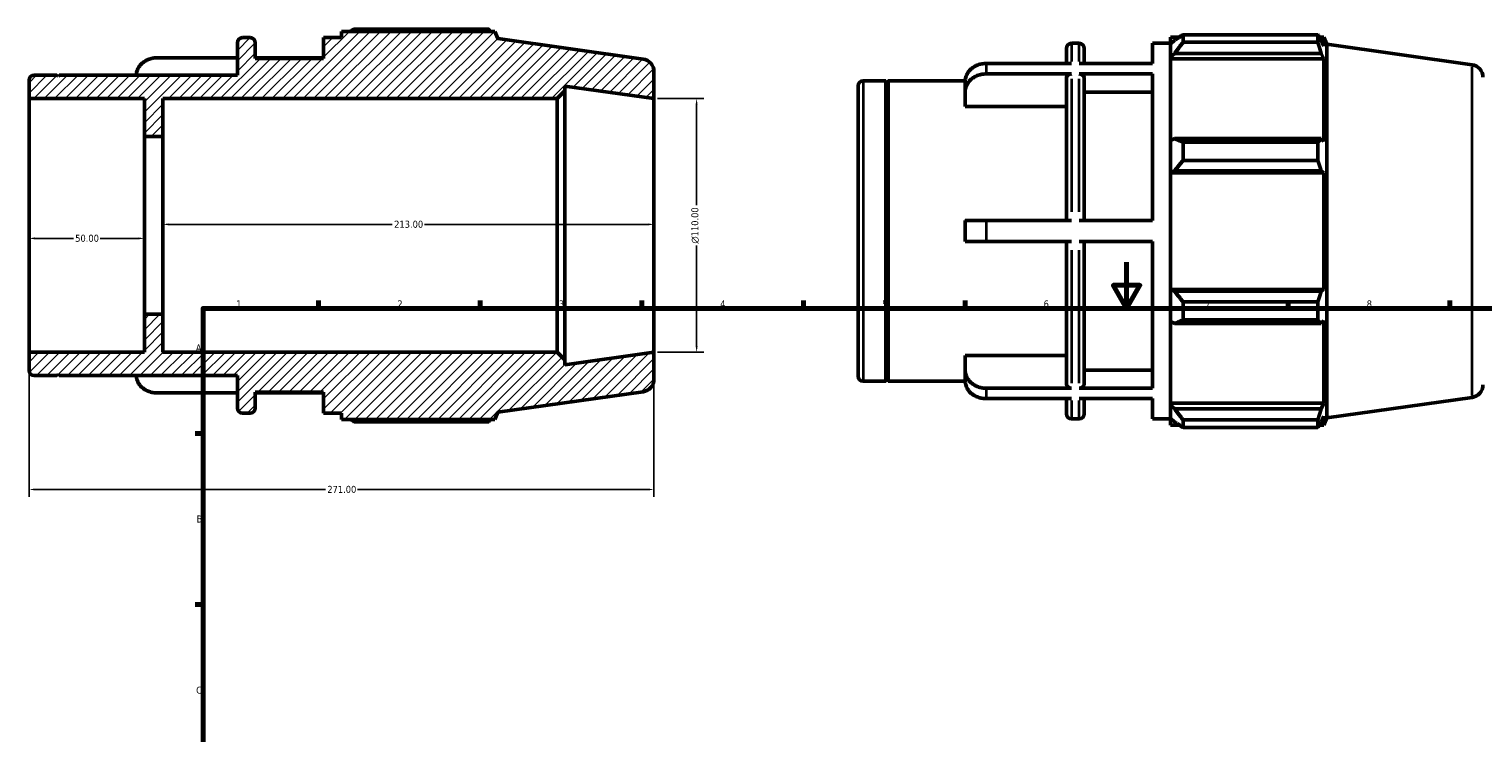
# Model space of a CAD drawing. Header units: millimetres. Extents: x -56 to 934, y -61 to 756.
# Tile 2 of 4: x -56 to 575, y 390 to 695. Entities that reach past the tile are written whole.
import ezdxf

# ---------------------------------------------------------------- set-up
doc = ezdxf.new("R2010")
doc.units = ezdxf.units.MM
for name, color, linetype, lineweight in [('Border (ANSI)', 7, 'Continuous', 70), ('Dimension (ANSI)', 7, 'Continuous', 25), ('Hatch (ANSI)', 7, 'Continuous', 18), ('Visible (ANSI)', 7, 'Continuous', 50), ('Visible Narrow (ANSI)', 7, 'Continuous', 35)]:
    doc.layers.add(name, color=color, linetype=linetype, lineweight=lineweight)
doc.styles.add('Note Text (ANSI)', font='tahoma.ttf')
doc.dimstyles.new('Default - mm (ANSI)', dxfattribs={"dimtxt": 3.048, "dimasz": 2.5, "dimexe": 3.175, "dimexo": 1.6002, "dimgap": 0.8, "dimtad": 0, "dimtoh": 1, "dimrnd": 1e-08, "dimzin": 4, "dimdsep": 46, "dimtxsty": 'Note Text (ANSI)', "dimcen": 0.09, "dimdle": 10, "dimclrd": 256, "dimclre": 256, "dimclrt": 256, "dimadec": 1, "dimazin": 1, "dimtfac": 1, "dimtofl": 0, "dimtmove": 0, "dimatfit": 3, "dimfxl": 1, "dimtolj": 1, "dimtzin": 4, "dimlwd": -1, "dimlwe": -1, "dimarcsym": 0})

# ---------------------------------------------------------------- blocks, each defined once
blk = doc.blocks.new('Borders Default Border')
at = {"layer": 'Border (ANSI)'}
for p, q in [((70.08, 574), (70.08, 577.45)), ((140.17, 574), (140.17, 577.45)), ((210.25, 574), (210.25, 577.45)), ((280.33, 574), (280.33, 577.45)), ((350.42, 574), (350.42, 577.45)), ((490.58, 574), (490.58, 577.45)), ((560.67, 574), (560.67, 577.45)), ((20, 519.75), (16.55, 519.75)), ((20, 445.5), (16.55, 445.5))]:
    blk.add_line(p, q, dxfattribs=at)
at = {"layer": 'Border (ANSI)', "flags": 128}
for points in [[(420.5, 594), (420.5, 574), (414.73, 584), (426.27, 584), (420.5, 574)], [(20, 20), (20, 574), (821, 574), (821, 20), (20, 20)]]:
    blk.add_lwpolyline(points, dxfattribs=at)
at = {"layer": 'Border (ANSI)', "char_height": 3.05, "attachment_point": 7, "style": 'Note Text (ANSI)'}
for s, insert in [('1', (34.35, 574.4)), ('2', (104.2, 574.4)), ('3', (174.26, 574.34)), ('4', (244.23, 574.4)), ('5', (314.48, 574.34)), ('6', (384.49, 574.34)), ('7', (454.6, 574.4)), ('8', (524.63, 574.33)), ('A', (16.78, 555.35)), ('B', (17.15, 481.1)), ('C', (16.95, 406.8))]:
    blk.add_mtext(s, dxfattribs=dict(at, insert=insert))
blk = doc.blocks.new('*D7')
at = {"layer": 'Defpoints', "color": 0, "transparency": 16777216}
for p in [(215.5, 665), (215.5, 555), (234.01, 555)]:
    blk.add_point(p, dxfattribs=at)
at = {"layer": 'Dimension (ANSI)', "transparency": 16777216}
for p, q in [((217.1, 665), (237.19, 665)), ((234.01, 662.5), (234.01, 618.72)), ((234.01, 557.5), (234.01, 601.28)), ((217.1, 555), (237.19, 555))]:
    blk.add_line(p, q, dxfattribs=at)
for points in [[(233.6, 662.5), (234.43, 662.5), (234.01, 665)], [(233.6, 557.5), (234.43, 557.5), (234.01, 555)]]:
    blk.add_solid(points, dxfattribs=at)
at = {"layer": 'Dimension (ANSI)', "transparency": 16777216, "insert": (231.72, 602.08), "char_height": 3.048, "attachment_point": 1, "rotation": 90, "style": 'Note Text (ANSI)'}
blk.add_mtext('\\A1;\\fAIGDT|b0|i0;\\H3.0480;\\ln\\fTahoma|b0|i0;\\H3.0480;110.00', dxfattribs=at)
blk = doc.blocks.new('*D8')
at = {"layer": 'Defpoints', "color": 0, "transparency": 16777216}
for p in [(-55.5, 554.96), (215.5, 555), (-55.5, 495.43)]:
    blk.add_point(p, dxfattribs=at)
at = {"layer": 'Dimension (ANSI)', "transparency": 16777216}
for p, q in [((-55.5, 553.36), (-55.5, 492.25)), ((215.5, 553.4), (215.5, 492.25)), ((-53, 495.43), (73.04, 495.43)), ((213, 495.43), (86.96, 495.43))]:
    blk.add_line(p, q, dxfattribs=at)
for points in [[(-53, 495.84), (-53, 495.01), (-55.5, 495.43)], [(213, 495.84), (213, 495.01), (215.5, 495.43)]]:
    blk.add_solid(points, dxfattribs=at)
at = {"layer": 'Dimension (ANSI)', "transparency": 16777216, "insert": (73.84, 497.01), "char_height": 3.048, "attachment_point": 1, "style": 'Note Text (ANSI)'}
blk.add_mtext('\\A1;271.00', dxfattribs=at)
blk = doc.blocks.new('*D9')
at = {"layer": 'Defpoints', "color": 0, "transparency": 16777216}
for p in [(2.5, 610.43), (2.5, 610), (215.5, 610)]:
    blk.add_point(p, dxfattribs=at)
at = {"layer": 'Dimension (ANSI)', "transparency": 16777216}
for p, q in [((5, 610.43), (102.04, 610.43)), ((213, 610.43), (115.96, 610.43))]:
    blk.add_line(p, q, dxfattribs=at)
for points in [[(5, 610.84), (5, 610.01), (2.5, 610.43)], [(213, 610.84), (213, 610.01), (215.5, 610.43)]]:
    blk.add_solid(points, dxfattribs=at)
at = {"layer": 'Dimension (ANSI)', "transparency": 16777216, "insert": (102.84, 612.01), "char_height": 3.048, "attachment_point": 1, "style": 'Note Text (ANSI)'}
blk.add_mtext('\\A1;213.00', dxfattribs=at)
blk = doc.blocks.new('*D10')
at = {"layer": 'Defpoints', "color": 0, "transparency": 16777216}
for p in [(-55.5, 610), (-5.5, 610), (-5.5, 604.35)]:
    blk.add_point(p, dxfattribs=at)
at = {"layer": 'Dimension (ANSI)', "transparency": 16777216}
for p, q in [((-53, 604.35), (-36.3, 604.35)), ((-8, 604.35), (-24.7, 604.35))]:
    blk.add_line(p, q, dxfattribs=at)
for points in [[(-53, 604.77), (-53, 603.93), (-55.5, 604.35)], [(-8, 604.77), (-8, 603.93), (-5.5, 604.35)]]:
    blk.add_solid(points, dxfattribs=at)
at = {"layer": 'Dimension (ANSI)', "transparency": 16777216, "insert": (-35.5, 605.94), "char_height": 3.048, "attachment_point": 1, "style": 'Note Text (ANSI)'}
blk.add_mtext('\\A1;50.00', dxfattribs=at)

msp = doc.modelspace()

# ---------------------------------------------------------------- hatches: boundary and pattern name
at = {"layer": 'Hatch (ANSI)'}
h = msp.add_hatch(dxfattribs=at)
h.set_pattern_fill('ANSI31', color=256, scale=25.4, style=0)
h.set_pattern_definition([(45, (0, 0), (-2.245064, 2.245064), [])])
edge = h.paths.add_edge_path()
edge.add_ellipse((210, 543.281), major_axis=(0.765, -5.446), ratio=1, start_angle=0, end_angle=82)
edge.add_line((215.5, 543.281), (215.5, 555))
edge.add_line((215.5, 555), (176.786, 549.559))
edge.add_line((176.786, 549.559), (176.786, 551.7))
edge.add_line((176.786, 551.7), (173.486, 555))
edge.add_line((173.486, 555), (2.5, 555))
edge.add_line((2.5, 555), (2.5, 571.5))
edge.add_line((2.5, 571.5), (-5.5, 571.5))
edge.add_line((-5.5, 571.5), (-5.5, 554.964))
edge.add_line((-5.5, 554.964), (-55.5, 554.964))
edge.add_line((-55.5, 554.964), (-55.5, 547.04))
edge.add_ellipse((-53.3, 547.04), major_axis=(-2.2, 0), ratio=1, start_angle=0, end_angle=90)
edge.add_line((-53.3, 544.84), (-43.4, 544.84))
edge.add_line((-43.4, 544.84), (-42.9, 545.34))
edge.add_line((-42.9, 545.34), (-42.4, 544.84))
edge.add_line((-42.4, 544.84), (34.833, 544.84))
edge.add_line((34.833, 544.84), (34.833, 530.75))
edge.add_ellipse((37.033, 530.75), major_axis=(-2.2, 0), ratio=1, start_angle=0, end_angle=90)
edge.add_line((37.033, 528.55), (40.376, 528.55))
edge.add_ellipse((40.376, 530.75), major_axis=(0, -2.2), ratio=1, start_angle=0, end_angle=90)
edge.add_line((42.576, 530.75), (42.576, 537.6))
edge.add_line((42.576, 537.6), (72.257, 537.6))
edge.add_line((72.257, 537.6), (72.257, 528.55))
edge.add_line((72.257, 528.55), (80, 528.55))
edge.add_line((80, 528.55), (80, 525.835))
edge.add_line((80, 525.835), (146.48, 525.835))
edge.add_line((146.48, 525.835), (147.75, 528.978))
edge.add_line((147.75, 528.978), (210.765, 537.835))
edge = h.paths.add_edge_path()
edge.add_ellipse((210, 676.719), major_axis=(5.5, 0), ratio=1, start_angle=0, end_angle=82)
edge.add_line((210.765, 682.165), (147.75, 691.022))
edge.add_line((147.75, 691.022), (146.48, 694.165))
edge.add_line((146.48, 694.165), (80, 694.165))
edge.add_line((80, 694.165), (80, 691.45))
edge.add_line((80, 691.45), (72.257, 691.45))
edge.add_line((72.257, 691.45), (72.257, 682.4))
edge.add_line((72.257, 682.4), (42.576, 682.4))
edge.add_line((42.576, 682.4), (42.576, 689.25))
edge.add_ellipse((40.376, 689.25), major_axis=(2.2, 0), ratio=1, start_angle=0, end_angle=90)
edge.add_line((40.376, 691.45), (37.033, 691.45))
edge.add_ellipse((37.033, 689.25), major_axis=(0, 2.2), ratio=1, start_angle=0, end_angle=90)
edge.add_line((34.833, 689.25), (34.833, 675.16))
edge.add_line((34.833, 675.16), (-42.4, 675.16))
edge.add_line((-42.4, 675.16), (-42.9, 674.66))
edge.add_line((-42.9, 674.66), (-43.4, 675.16))
edge.add_line((-43.4, 675.16), (-53.3, 675.16))
edge.add_ellipse((-53.3, 672.96), major_axis=(0, 2.2), ratio=1, start_angle=0, end_angle=90)
edge.add_line((-55.5, 672.96), (-55.5, 665.036))
edge.add_line((-55.5, 665.036), (-5.5, 665.036))
edge.add_line((-5.5, 665.036), (-5.5, 648.5))
edge.add_line((-5.5, 648.5), (2.5, 648.5))
edge.add_line((2.5, 648.5), (2.5, 665))
edge.add_line((2.5, 665), (173.486, 665))
edge.add_line((173.486, 665), (176.786, 668.3))
edge.add_line((176.786, 668.3), (176.786, 670.441))
edge.add_line((176.786, 670.441), (215.5, 665))
edge.add_line((215.5, 665), (215.5, 676.719))

# ---------------------------------------------------------------- linework, layer by layer
at = {"layer": 'Visible (ANSI)'}
for p, q in [((146.48, 694.165), (80, 694.165)), ((80, 694.165), (80, 691.45)), ((143.92, 695.154), (85.43, 695.154)), ((147.75, 691.022), (146.48, 694.165)), ((34.833, 689.25), (34.833, 675.16)), ((40.376, 691.45), (37.033, 691.45)), ((42.576, 682.4), (42.576, 689.25)), ((80, 691.45), (72.257, 691.45)), ((72.257, 691.45), (72.257, 682.4)), ((210.765, 682.165), (147.75, 691.022)), ((396.565, 688.975), (399.907, 688.975)), ((431.788, 680.216), (431.788, 688.975)), ((431.788, 688.975), (439.531, 688.975)), ((439.531, 691.69), (439.531, 688.657)), ((439.531, 691.69), (443.384, 691.69)), ((441.341, 690.384), (439.531, 688.657)), ((439.531, 682.983), (439.531, 688.657)), ((444.961, 692.679), (444.961, 689.406)), ((444.961, 692.679), (503.452, 692.679)), ((503.452, 689.406), (444.961, 689.406)), ((503.452, 689.406), (503.452, 692.679)), ((504.089, 691.69), (506.011, 691.69)), ((506.011, 687.794), (504.914, 690.384)), ((507.281, 688.546), (506.011, 691.69)), ((506.011, 687.794), (506.011, 691.69)), ((507.281, 526.503), (507.281, 688.546)), ((570.297, 679.69), (507.281, 688.546)), ((34.833, 682.691), (0.007, 682.691)), ((72.257, 682.691), (42.576, 682.691)), ((72.257, 682.4), (42.576, 682.4)), ((394.365, 680.216), (394.365, 686.775)), ((402.107, 686.775), (402.107, 680.216)), ((439.531, 682.983), (441.341, 684.588)), ((439.531, 682.18), (439.531, 682.983)), ((439.531, 682.18), (439.531, 646.806)), ((439.531, 682.18), (506.011, 682.18)), ((441.341, 684.588), (504.914, 684.588)), ((504.914, 684.588), (506.011, 682.18)), ((506.011, 646.388), (506.011, 682.18)), ((-43.4, 675.16), (-53.3, 675.16)), ((-42.9, 674.66), (-43.4, 675.16)), ((-42.4, 675.16), (-42.9, 674.66)), ((34.833, 675.16), (-42.4, 675.16)), ((215.5, 665), (215.5, 676.719)), ((396.565, 680.216), (359.538, 680.216)), ((396.565, 675.691), (359.538, 675.691)), ((431.788, 680.216), (399.907, 680.216)), ((431.788, 675.691), (399.907, 675.691)), ((431.788, 612.05), (431.788, 675.691)), ((-55.5, 672.96), (-55.5, 665.036)), ((176.786, 668.3), (176.786, 670.441)), ((176.786, 670.441), (215.5, 665)), ((304.031, 544.565), (304.031, 670.485)), ((306.231, 672.685), (316.131, 672.685)), ((316.131, 542.365), (316.131, 672.685)), ((316.631, 672.185), (316.131, 672.685)), ((316.631, 672.185), (317.131, 672.685)), ((316.631, 542.865), (316.631, 672.185)), ((317.131, 542.365), (317.131, 672.685)), ((317.131, 672.685), (350.496, 672.685)), ((350.488, 667.84), (350.488, 672.365)), ((394.365, 612.05), (394.365, 673.783)), ((402.107, 673.783), (402.107, 612.05)), ((-55.5, 665.036), (-5.5, 665.036)), ((-55.5, 554.964), (-55.5, 665.036)), ((-5.5, 665.036), (-5.5, 648.5)), ((2.5, 648.5), (2.5, 665)), ((2.5, 665), (173.486, 665)), ((173.486, 665), (176.786, 668.3)), ((173.486, 665), (173.486, 555)), ((176.786, 551.7), (176.786, 668.3)), ((215.5, 555), (215.5, 665)), ((350.488, 661.556), (350.488, 667.84)), ((431.788, 667.84), (402.107, 667.84)), ((394.365, 661.556), (350.488, 661.556)), ((-5.5, 648.5), (2.5, 648.5)), ((-5.5, 571.5), (-5.5, 648.5)), ((2.5, 571.5), (2.5, 648.5)), ((441.341, 647.641), (439.531, 646.806)), ((439.531, 633.106), (439.531, 646.806)), ((504.914, 647.641), (441.341, 647.641)), ((444.961, 646.069), (444.961, 638.168)), ((444.961, 646.069), (503.452, 646.069)), ((503.452, 638.168), (503.452, 646.069)), ((506.011, 646.388), (504.914, 647.641)), ((503.452, 638.168), (444.961, 638.168)), ((439.531, 633.106), (441.341, 633.65)), ((439.531, 632.834), (439.531, 633.106)), ((439.531, 632.834), (439.531, 582.216)), ((439.531, 632.834), (506.011, 632.834)), ((441.341, 633.65), (504.914, 633.65)), ((504.914, 633.65), (506.011, 632.834)), ((506.011, 582.216), (506.011, 632.834)), ((350.488, 603), (350.488, 612.05)), ((396.565, 612.05), (359.538, 612.05)), ((431.788, 612.05), (399.907, 612.05)), ((396.565, 603), (359.538, 603)), ((394.365, 541.267), (394.365, 603)), ((431.788, 603), (399.907, 603)), ((402.107, 603), (402.107, 541.267)), ((431.788, 539.358), (431.788, 603)), ((439.531, 581.944), (439.531, 582.216)), ((439.531, 582.216), (506.011, 582.216)), ((439.531, 568.244), (439.531, 581.944)), ((441.341, 581.399), (439.531, 581.944)), ((504.914, 581.399), (441.341, 581.399)), ((506.011, 582.216), (504.914, 581.399)), ((444.961, 576.881), (444.961, 568.98)), ((444.961, 576.881), (503.452, 576.881)), ((503.452, 568.98), (503.452, 576.881)), ((2.5, 571.5), (-5.5, 571.5)), ((-5.5, 571.5), (-5.5, 554.964)), ((2.5, 555), (2.5, 571.5)), ((439.531, 568.244), (441.341, 567.408)), ((439.531, 568.244), (439.531, 532.869)), ((503.452, 568.98), (444.961, 568.98)), ((504.914, 567.408), (506.011, 568.662)), ((506.011, 532.869), (506.011, 568.662)), ((441.341, 567.408), (504.914, 567.408)), ((-5.5, 554.964), (-55.5, 554.964)), ((-55.5, 554.964), (-55.5, 547.04)), ((173.486, 555), (2.5, 555)), ((176.786, 551.7), (173.486, 555)), ((215.5, 555), (176.786, 549.559)), ((215.5, 543.281), (215.5, 555)), ((176.786, 549.559), (176.786, 551.7)), ((350.488, 547.209), (350.488, 553.493)), ((350.488, 553.493), (394.365, 553.493)), ((-53.3, 544.84), (-43.4, 544.84)), ((-43.4, 544.84), (-42.9, 545.34)), ((-42.9, 545.34), (-42.4, 544.84)), ((-42.4, 544.84), (34.833, 544.84)), ((34.833, 544.84), (34.833, 530.75)), ((306.231, 542.365), (316.131, 542.365)), ((316.631, 542.865), (316.131, 542.365)), ((316.631, 542.865), (317.131, 542.365)), ((317.131, 542.365), (350.496, 542.365)), ((350.488, 542.684), (350.488, 547.209)), ((402.107, 547.209), (431.788, 547.209)), ((34.833, 537.309), (0.007, 537.309)), ((42.576, 530.75), (42.576, 537.6)), ((42.576, 537.6), (72.257, 537.6)), ((72.257, 537.309), (42.576, 537.309)), ((72.257, 537.6), (72.257, 528.55)), ((147.75, 528.978), (210.765, 537.835)), ((396.565, 539.358), (359.538, 539.358)), ((431.788, 539.358), (399.907, 539.358)), ((396.565, 534.833), (359.538, 534.833)), ((394.365, 528.275), (394.365, 534.833)), ((431.788, 534.833), (399.907, 534.833)), ((402.107, 534.833), (402.107, 528.275)), ((431.788, 526.075), (431.788, 534.833)), ((439.531, 532.067), (439.531, 532.869)), ((439.531, 532.869), (506.011, 532.869)), ((439.531, 526.392), (439.531, 532.067)), ((441.341, 530.461), (439.531, 532.067)), ((504.914, 530.461), (441.341, 530.461)), ((506.011, 532.869), (504.914, 530.461)), ((570.297, 535.359), (507.281, 526.503)), ((37.033, 528.55), (40.376, 528.55)), ((72.257, 528.55), (80, 528.55)), ((80, 528.55), (80, 525.835)), ((80, 525.835), (146.48, 525.835)), ((85.43, 524.846), (143.92, 524.846)), ((146.48, 525.835), (147.75, 528.978)), ((396.565, 526.075), (399.907, 526.075)), ((431.788, 526.075), (439.531, 526.075)), ((439.531, 526.392), (441.341, 524.666)), ((439.531, 526.392), (439.531, 523.36)), ((439.531, 523.36), (443.384, 523.36)), ((444.961, 525.643), (444.961, 522.371)), ((444.961, 525.643), (503.452, 525.643)), ((503.452, 522.371), (503.452, 525.643)), ((504.089, 523.36), (506.011, 523.36)), ((504.914, 524.666), (506.011, 527.255)), ((506.011, 523.36), (506.011, 527.255)), ((507.281, 526.503), (506.011, 523.36)), ((503.452, 522.371), (444.961, 522.371))]:
    msp.add_line(p, q, dxfattribs=at)
for centre, radius, start, end in [((37.033, 689.25), 2.2, 90, 180), ((40.376, 689.25), 2.2, 0, 90), ((396.565, 686.775), 2.2, 90, 180), ((399.907, 686.775), 2.2, 0, 90), ((210, 676.719), 5.5, 0, 82), ((-53.3, 672.96), 2.2, 90, 180), ((569.531, 674.244), 5.5, 0, 82), ((306.231, 670.485), 2.2, 90, 180), ((-53.3, 547.04), 2.2, 180, 270), ((210, 543.281), 5.5, 278, 0), ((306.231, 544.565), 2.2, 180, 270), ((569.531, 540.806), 5.5, 278, 0), ((37.033, 530.75), 2.2, 180, 270), ((40.376, 530.75), 2.2, 270, 0), ((396.565, 528.275), 2.2, 180, 270), ((399.907, 528.275), 2.2, 270, 0)]:
    msp.add_arc(centre, radius, start, end, dxfattribs=at)
for points, weights in [([(83.853, 694.165), (84.628, 694.655), (85.43, 695.154)], [1.00997715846, 1.01172044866, 1.01331659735]), ([(144.558, 694.165), (144.244, 694.655), (143.92, 695.154)], [1.0008318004, 1.00048993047, 1]), ([(444.961, 692.679), (443.079, 691.508), (441.341, 690.384)], [1.01331659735, 1.00957785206, 1.00503179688]), ([(441.341, 684.588), (443.079, 686.948), (444.961, 689.406)], [1.00503179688, 1.00957785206, 1.01331659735]), ([(503.452, 692.679), (504.212, 691.508), (504.914, 690.384)], [1, 1.00115078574, 1.00148468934]), ([(504.914, 684.588), (504.212, 686.948), (503.452, 689.406)], [1.00148468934, 1.00115078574, 1]), ([(444.961, 646.069), (443.079, 646.871), (441.341, 647.641)], [1.01331659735, 1.00957785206, 1.00503179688]), ([(503.452, 646.069), (504.212, 646.871), (504.914, 647.641)], [1, 1.00115078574, 1.00148468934]), ([(441.341, 633.65), (443.079, 635.863), (444.961, 638.168)], [1.00503179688, 1.00957785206, 1.01331659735]), ([(504.914, 633.65), (504.212, 635.863), (503.452, 638.168)], [1.00148468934, 1.00115078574, 1]), ([(444.961, 576.881), (443.079, 579.186), (441.341, 581.399)], [1.01331659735, 1.00957785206, 1.00503179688]), ([(503.452, 576.881), (504.212, 579.186), (504.914, 581.399)], [1, 1.00115078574, 1.00148468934]), ([(441.341, 567.408), (443.079, 568.178), (444.961, 568.98)], [1.00503179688, 1.00957785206, 1.01331659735]), ([(504.914, 567.408), (504.212, 568.178), (503.452, 568.98)], [1.00148468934, 1.00115078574, 1]), ([(444.961, 525.643), (443.079, 528.101), (441.341, 530.461)], [1.01331659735, 1.00957785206, 1.00503179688]), ([(503.452, 525.643), (504.212, 528.101), (504.914, 530.461)], [1, 1.00115078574, 1.00148468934]), ([(85.43, 524.846), (84.628, 525.345), (83.853, 525.835)], [1.01331659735, 1.01172044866, 1.00997715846]), ([(143.92, 524.846), (144.244, 525.345), (144.558, 525.835)], [1, 1.00048993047, 1.0008318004]), ([(441.341, 524.666), (443.079, 523.542), (444.961, 522.371)], [1.00503179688, 1.00957785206, 1.01331659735]), ([(504.914, 524.666), (504.212, 523.542), (503.452, 522.371)], [1.00148468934, 1.00115078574, 1])]:
    msp.add_rational_spline(points, weights, degree=2, dxfattribs=at)
for points, knots in [([(-9.035, 675.16), (-9.016, 675.553), (-8.962, 675.966), (-8.75, 676.892), (-8.567, 677.399), (-8.139, 678.295), (-7.855, 678.765), (-7.178, 679.643), (-6.785, 680.051), (-5.995, 680.736), (-5.525, 681.076), (-4.513, 681.663), (-3.97, 681.909), (-2.939, 682.28), (-2.354, 682.438), (-1.161, 682.644), (-0.551, 682.691), (0.007, 682.691)], [-1.3051845, -1.3051845, -1.3051845, -1.3051845, -1.1735102, -1.1735102, -1.0055622, -1.0055622, -0.8378034, -0.8378034, -0.6700445, -0.6700445, -0.5024671, -0.5024671, -0.3348897, -0.3348897, -0.1674448, -0.1674448, 0, 0, 0, 0]), ([(359.538, 680.216), (358.98, 680.216), (358.371, 680.168), (357.177, 679.962), (356.593, 679.804), (355.561, 679.434), (355.019, 679.187), (354.006, 678.601), (353.536, 678.261), (352.746, 677.576), (352.353, 677.168), (351.676, 676.29), (351.392, 675.819), (350.964, 674.924), (350.781, 674.416), (350.544, 673.379), (350.488, 672.85), (350.488, 672.365)], [0, 0, 0, 0, 0.1674448, 0.1674448, 0.3348897, 0.3348897, 0.5024671, 0.5024671, 0.6700445, 0.6700445, 0.8378034, 0.8378034, 1.0055622, 1.0055622, 1.1735102, 1.1735102, 1.3414583, 1.3414583, 1.3414583, 1.3414583]), ([(350.488, 667.84), (350.488, 668.325), (350.544, 668.854), (350.781, 669.891), (350.964, 670.399), (351.392, 671.294), (351.676, 671.765), (352.353, 672.643), (352.746, 673.051), (353.536, 673.736), (354.006, 674.076), (355.019, 674.662), (355.561, 674.909), (356.593, 675.279), (357.177, 675.437), (358.371, 675.643), (358.98, 675.691), (359.538, 675.691)], [-1.3414583, -1.3414583, -1.3414583, -1.3414583, -1.1735102, -1.1735102, -1.0055622, -1.0055622, -0.8378034, -0.8378034, -0.6700445, -0.6700445, -0.5024671, -0.5024671, -0.3348897, -0.3348897, -0.1674448, -0.1674448, 0, 0, 0, 0]), ([(396.565, 675.691), (396.293, 675.691), (395.974, 675.636), (395.472, 675.456), (395.201, 675.299), (394.817, 674.966), (394.636, 674.731), (394.428, 674.296), (394.365, 674.018), (394.365, 673.783)], [0, 0, 0, 0, 0.08141206, 0.08141206, 0.16288846, 0.16288846, 0.24444505, 0.24444505, 0.32607188, 0.32607188, 0.32607188, 0.32607188]), ([(402.107, 673.783), (402.107, 674.018), (402.044, 674.296), (401.836, 674.731), (401.655, 674.966), (401.271, 675.299), (401, 675.456), (400.498, 675.636), (400.179, 675.691), (399.907, 675.691)], [-0.32607188, -0.32607188, -0.32607188, -0.32607188, -0.24444505, -0.24444505, -0.16288846, -0.16288846, -0.08141206, -0.08141206, 0, 0, 0, 0]), ([(359.538, 612.05), (358.98, 612.05), (358.371, 612.05), (357.177, 612.05), (356.593, 612.05), (355.561, 612.05), (355.019, 612.05), (354.006, 612.05), (353.536, 612.05), (352.746, 612.05), (352.353, 612.05), (351.676, 612.05), (351.392, 612.05), (350.964, 612.05), (350.781, 612.05), (350.544, 612.05), (350.488, 612.05), (350.488, 612.05)], [0, 0, 0, 0, 0.1674448, 0.1674448, 0.3348897, 0.3348897, 0.5024671, 0.5024671, 0.6700445, 0.6700445, 0.8378034, 0.8378034, 1.0055622, 1.0055622, 1.1735102, 1.1735102, 1.3414583, 1.3414583, 1.3414583, 1.3414583]), ([(350.488, 603), (350.488, 603), (350.544, 603), (350.781, 603), (350.964, 603), (351.392, 603), (351.676, 603), (352.353, 603), (352.746, 603), (353.536, 603), (354.006, 603), (355.019, 603), (355.561, 603), (356.593, 603), (357.177, 603), (358.371, 603), (358.98, 603), (359.538, 603)], [-1.3414583, -1.3414583, -1.3414583, -1.3414583, -1.1735102, -1.1735102, -1.0055622, -1.0055622, -0.8378034, -0.8378034, -0.6700445, -0.6700445, -0.5024671, -0.5024671, -0.3348897, -0.3348897, -0.1674448, -0.1674448, 0, 0, 0, 0]), ([(0.007, 537.309), (-0.551, 537.309), (-1.161, 537.356), (-2.354, 537.562), (-2.939, 537.72), (-3.97, 538.091), (-4.513, 538.337), (-5.525, 538.924), (-5.995, 539.264), (-6.785, 539.949), (-7.178, 540.357), (-7.855, 541.235), (-8.139, 541.705), (-8.567, 542.601), (-8.75, 543.108), (-8.962, 544.034), (-9.016, 544.447), (-9.035, 544.84)], [0, 0, 0, 0, 0.1674448, 0.1674448, 0.3348897, 0.3348897, 0.5024671, 0.5024671, 0.6700445, 0.6700445, 0.8378034, 0.8378034, 1.0055622, 1.0055622, 1.1735102, 1.1735102, 1.3051845, 1.3051845, 1.3051845, 1.3051845]), ([(359.538, 539.358), (358.98, 539.358), (358.371, 539.406), (357.177, 539.612), (356.593, 539.77), (355.561, 540.14), (355.019, 540.387), (354.006, 540.973), (353.536, 541.313), (352.746, 541.998), (352.353, 542.406), (351.676, 543.285), (351.392, 543.755), (350.964, 544.651), (350.781, 545.158), (350.544, 546.195), (350.488, 546.725), (350.488, 547.209)], [0, 0, 0, 0, 0.1674448, 0.1674448, 0.3348897, 0.3348897, 0.5024671, 0.5024671, 0.6700445, 0.6700445, 0.8378034, 0.8378034, 1.0055622, 1.0055622, 1.1735102, 1.1735102, 1.3414583, 1.3414583, 1.3414583, 1.3414583]), ([(350.488, 542.684), (350.488, 542.2), (350.544, 541.67), (350.781, 540.633), (350.964, 540.126), (351.392, 539.23), (351.676, 538.76), (352.353, 537.881), (352.746, 537.473), (353.536, 536.788), (354.006, 536.448), (355.019, 535.862), (355.561, 535.615), (356.593, 535.245), (357.177, 535.087), (358.371, 534.881), (358.98, 534.833), (359.538, 534.833)], [-1.3414583, -1.3414583, -1.3414583, -1.3414583, -1.1735102, -1.1735102, -1.0055622, -1.0055622, -0.8378034, -0.8378034, -0.6700445, -0.6700445, -0.5024671, -0.5024671, -0.3348897, -0.3348897, -0.1674448, -0.1674448, 0, 0, 0, 0]), ([(394.365, 541.267), (394.365, 541.031), (394.428, 540.754), (394.636, 540.318), (394.817, 540.083), (395.201, 539.75), (395.472, 539.593), (395.974, 539.413), (396.293, 539.358), (396.565, 539.358)], [-0.32607188, -0.32607188, -0.32607188, -0.32607188, -0.24444505, -0.24444505, -0.16288846, -0.16288846, -0.08141206, -0.08141206, 0, 0, 0, 0]), ([(399.907, 539.358), (400.179, 539.358), (400.498, 539.413), (401, 539.593), (401.271, 539.75), (401.655, 540.083), (401.836, 540.318), (402.044, 540.754), (402.107, 541.031), (402.107, 541.267)], [0, 0, 0, 0, 0.08141206, 0.08141206, 0.16288846, 0.16288846, 0.24444505, 0.24444505, 0.32607188, 0.32607188, 0.32607188, 0.32607188])]:
    msp.add_open_spline(points, degree=3, knots=knots, dxfattribs=at)
at = {"layer": 'Visible Narrow (ANSI)'}
for p, q in [((396.565, 688.952), (396.565, 681.056)), ((399.907, 681.056), (399.907, 688.952)), ((359.538, 680.011), (359.538, 675.938)), ((570.297, 536.248), (570.297, 678.802)), ((306.231, 671.882), (306.231, 543.167)), ((396.565, 673.531), (396.565, 615.849)), ((399.907, 615.849), (399.907, 673.531)), ((359.538, 611.598), (359.538, 603.452)), ((396.565, 599.2), (396.565, 541.519)), ((399.907, 541.519), (399.907, 599.2)), ((359.538, 539.112), (359.538, 535.039)), ((396.565, 533.993), (396.565, 526.097)), ((399.907, 526.097), (399.907, 533.993))]:
    msp.add_line(p, q, dxfattribs=at)

# ---------------------------------------------------------------- block references
msp.add_blockref('Borders Default Border', (0, 0))

# ---------------------------------------------------------------- dimensions: what is measured, and where the dimension line sits
at = {"layer": 'Dimension (ANSI)'}
dim = msp.add_linear_dim(base=(234.014, 555), p1=(215.5, 665), p2=(215.5, 555), angle=90, text='\\fAIGDT|b0|i0;\\H3.0480;\\ln\\fTahoma|b0|i0;\\H3.0480;<>', dimstyle='Default - mm (ANSI)', override={"dimtoh": 0, "dimdec": 2, "dimtp": 0, "dimtm": 0, "dimtdec": 2, "dimatfit": 1}, dxfattribs=at)
dim.commit()
dim.dimension.update_dxf_attribs({"geometry": '*D7', "text_midpoint": (234.014, 610), "dimtype": 160})
for base, p1, p2, override, picture, middle in [((2.5, 610.426), (215.5, 610), (2.5, 610), {"dimtoh": 0, "dimdec": 2, "dimse1": 1, "dimse2": 1, "dimtp": 0, "dimtm": 0, "dimtdec": 2, "dimatfit": 1}, '*D9', (109, 610.426)), ((-5.5, 604.35), (-55.5, 610), (-5.5, 610), {"dimtoh": 0, "dimdec": 2, "dimse1": 1, "dimse2": 1, "dimtp": 0, "dimtm": 0, "dimtdec": 2, "dimatfit": 1}, '*D10', (-30.5, 604.35)), ((-55.5, 495.426), (215.5, 555), (-55.5, 554.964), {"dimtoh": 0, "dimdec": 2, "dimtp": 0, "dimtm": 0, "dimtdec": 2, "dimatfit": 1}, '*D8', (80, 495.426))]:
    dim = msp.add_linear_dim(base=base, p1=p1, p2=p2, angle=180, dimstyle='Default - mm (ANSI)', override=override, dxfattribs=at)
    dim.commit()
    dim.dimension.update_dxf_attribs({"geometry": picture, "text_midpoint": middle, "dimtype": 160})

doc.saveas('drawing.dxf')
